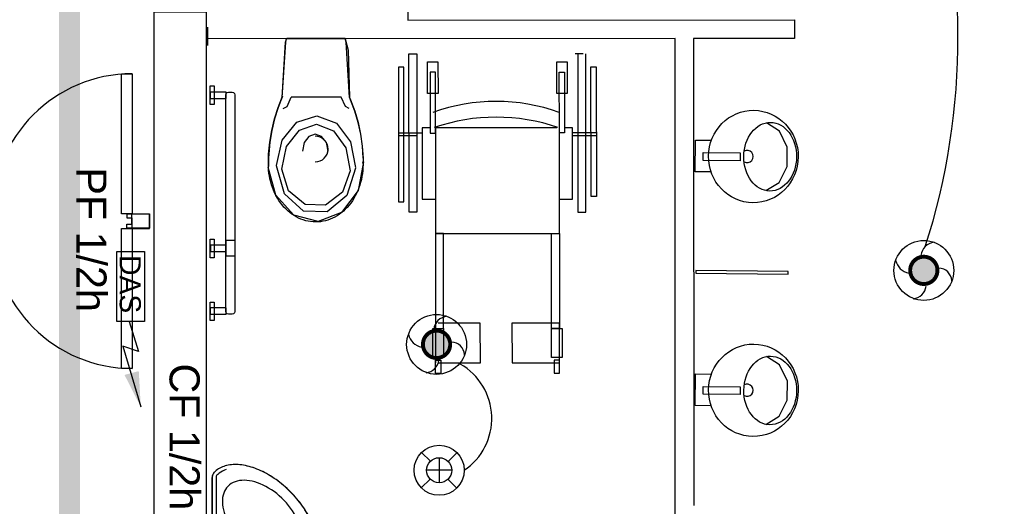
# Model space of a CAD drawing. Header units: millimetres. Extents: x -11.8 to 86.8, y 45.9 to 95.9.
# Tile 43 of 108: x 13.2 to 16.9, y 78.3 to 80.1. Entities that reach past the tile are written whole.
import ezdxf

# ---------------------------------------------------------------- set-up
doc = ezdxf.new("R2010")
doc.units = ezdxf.units.MM
doc.header["$MEASUREMENT"] = 0
doc.linetypes.add('PC_DASH_2', pattern=[0.125, 0.055556, -0.069444])
for name, color, linetype in [('Cfa', 1, 'Continuous'), ('CFO', 6, 'Continuous'), ('Structure etage', 7, 'Continuous')]:
    doc.layers.add(name, color=color, linetype=linetype)
doc.styles.get("Standard").update_dxf_attribs({"font": 'BKANT.TTF'})

# ---------------------------------------------------------------- blocks, each defined once
blk = doc.blocks.new('DAS')
for p, q in [((0.665, 0.117), (0.9469, 0.2064)), ((0.8969, 0.0579), (1.4727, 0.2282)), ((0.9469, 0.2064), (0.8969, 0.0579))]:
    blk.add_line(p, q)
blk.add_lwpolyline([(1.1517, 0.1419, 0.14, 0, 0), (1.4727, 0.2282, 0, 0, 0)], format="xyseb")
blk.add_lwpolyline([(0, 0.2649), (0.665, 0.2649), (0.665, 0), (0, 0)], close=True)
blk.add_text('DAS', height=0.2).set_placement((0.0354, 0.0286))
blk = doc.blocks.new('AP0')
for points, const_width in [([(0.175, -0.06, -1), (-0.148, 0.06, -1)], 0.0492), ([(-0.06, 0, 1), (0.087, 0, 1)], 0.147)]:
    blk.add_lwpolyline(points, format="xyb", close=True, dxfattribs=dict(const_width=const_width))
blk.add_circle((0.014, 0), 0.378)
for centre, radius, start, end in [((0.153, 0.184), 0.169, 92.8345, 178.447), ((-0.154, 0.151), 0.188, 186.2032, 263.9565), ((0.189, -0.152), 0.183, 5.8298, 82.3782), ((-0.155, -0.154), 0.206, 281.5712, 350.6383)]:
    blk.add_arc(centre, radius, start, end)
blk = doc.blocks.new('360E')
for p, q in [((-0.109, 0.111), (-0.218, 0.221)), ((0, 0.155), (0, -0.155)), ((0.221, 0.218), (0.111, 0.109)), ((-0.155, 0), (0.155, 0)), ((-0.111, -0.109), (-0.221, -0.218)), ((0.218, -0.221), (0.109, -0.111))]:
    blk.add_line(p, q)
for radius in [0.31, 0.155]:
    blk.add_circle((0, 0), radius)
blk = doc.blocks.new('PD_15627')
at = {"layer": 'Structure etage', "color": 0}
for points in [[(12.0374, -17.3408), (11.9974, -17.3408), (11.9974, -16.4108), (12.0374, -16.4108), (12.0374, -17.3408)], [(13.4574, -17.3408), (13.4174, -17.3408), (13.4174, -16.8108), (13.4574, -16.8108), (13.4574, -17.3408)], [(11.9284, -17.3408), (11.9284, -17.3958), (12.0148, -17.3958), (12.0148, -17.3808), (11.9963, -17.3808), (11.9963, -17.3408), (11.9284, -17.3408)], [(13.5236, -17.3408), (13.5236, -17.3958), (13.4377, -17.3958), (13.4377, -17.3808), (13.4561, -17.3808), (13.4561, -17.3408), (13.5236, -17.3408)]]:
    blk.add_lwpolyline(points, dxfattribs=at)
for centre, radius, start, end in [((11.9974, -17.3408), 0.93, 0, 90), ((13.4574, -17.3408), 0.53, 90, 180)]:
    blk.add_arc(centre, radius, start, end, dxfattribs=at)
blk = doc.blocks.new('PD_15628')
at = {"layer": 'Structure etage', "color": 0}
for points in [[(11.9284, -17.3968), (11.9284, -17.3418), (12.0148, -17.3418), (12.0148, -17.3568), (11.9963, -17.3568), (11.9963, -17.3968), (11.9284, -17.3968)], [(13.5236, -17.3968), (13.5236, -17.3418), (13.4377, -17.3418), (13.4377, -17.3568), (13.4561, -17.3568), (13.4561, -17.3968), (13.5236, -17.3968)], [(12.0374, -18.3268), (11.9974, -18.3268), (11.9974, -17.3968), (12.0374, -17.3968), (12.0374, -18.3268)], [(13.4574, -17.9268), (13.4174, -17.9268), (13.4174, -17.3968), (13.4574, -17.3968), (13.4574, -17.9268)]]:
    blk.add_lwpolyline(points, dxfattribs=at)
for centre, radius, start, end in [((11.9974, -17.3968), 0.93, 270, 0), ((13.4574, -17.3968), 0.53, 180, 270)]:
    blk.add_arc(centre, radius, start, end, dxfattribs=at)
blk = doc.blocks.new('PD_15682')
at = {"layer": 'Structure etage', "color": 0}
for points in [[(15.8594, -18.1384), (15.9101, -18.1079), (15.9405, -18.047), (15.9412, -17.9745), (15.9119, -17.913), (15.8617, -17.8816)], [(15.6523, -18.0681), (15.5917, -18.0675), (15.5928, -17.9475), (15.6534, -17.9481)], [(15.6222, -18.0245), (15.6224, -17.9945), (15.7624, -17.9958), (15.7621, -18.0258), (15.6222, -18.0245)]]:
    blk.add_lwpolyline(points, dxfattribs=at)
blk.add_arc((15.7888, -18.0093), 0.023, 239.8522, 119.0873, dxfattribs=at)
for centre, major_axis, ratio in [((15.8125, -18.0095), (0.0016, 0.175), 0.971429), ((15.8762, -18.0101), (0.0012, 0.13), 0.76923)]:
    blk.add_ellipse(centre, major_axis=major_axis, ratio=ratio, dxfattribs=at)
blk = doc.blocks.new('PD_15683')
at = {"layer": 'Structure etage', "color": 0}
for points in [[(15.8591, -17.2529), (15.9098, -17.2225), (15.9403, -17.1615), (15.941, -17.089), (15.9116, -17.0275), (15.8615, -16.9962)], [(15.652, -17.1826), (15.5915, -17.1821), (15.5926, -17.0621), (15.6532, -17.0626)], [(15.6219, -17.139), (15.6222, -17.109), (15.7622, -17.1103), (15.7619, -17.1403), (15.6219, -17.139)]]:
    blk.add_lwpolyline(points, dxfattribs=at)
blk.add_arc((15.7885, -17.1239), 0.023, 239.8522, 119.0873, dxfattribs=at)
for centre, major_axis, ratio in [((15.8123, -17.1241), (0.0016, 0.175), 0.971429), ((15.876, -17.1247), (0.0012, 0.13), 0.76923)]:
    blk.add_ellipse(centre, major_axis=major_axis, ratio=ratio, dxfattribs=at)
blk = doc.blocks.new('PD_15681')
at = {"layer": 'Structure etage', "color": 0}
blk.add_lwpolyline([(15.5938, -17.5662), (15.9438, -17.5694), (15.9438, -17.5694), (15.9439, -17.5594), (15.5939, -17.5562), (15.5938, -17.5662)], dxfattribs=at)
at = {"layer": 'Structure etage'}
for name in ['PD_15683', 'PD_15682']:
    blk.add_blockref(name, (0, 0), dxfattribs=at)
blk = doc.blocks.new('PD_15692')
at = {"layer": 'Structure etage', "color": 0}
for p, q in [((13.7606, -18.6901), (13.7605, -18.3401)), ((13.7755, -18.3401), (13.7756, -18.6451)), ((13.7606, -18.6901), (14.1106, -18.6901)), ((14.1106, -18.6751), (13.8056, -18.6751))]:
    blk.add_line(p, q, dxfattribs=at)
for points in [[(13.7687, -18.3195), (13.7655, -18.3236), (13.763, -18.3282), (13.7614, -18.3332), (13.7606, -18.3384), (13.7605, -18.3401)], [(14.131, -18.6826), (14.1347, -18.6788), (14.1381, -18.6747), (14.1413, -18.6704), (14.1442, -18.6659), (14.147, -18.6612), (14.1494, -18.6563), (14.1517, -18.6512), (14.1537, -18.6459), (14.1554, -18.6404), (14.1569, -18.6348), (14.1582, -18.629), (14.1592, -18.6231), (14.1599, -18.617), (14.1604, -18.6108), (14.1606, -18.6044), (14.1606, -18.598), (14.1603, -18.5913), (14.1598, -18.5846), (14.1589, -18.5778), (14.1579, -18.5709), (14.1566, -18.5639), (14.155, -18.5569), (14.1532, -18.5497), (14.1511, -18.5425), (14.1488, -18.5353), (14.1463, -18.528), (14.1435, -18.5207), (14.1405, -18.5134), (14.1372, -18.506), (14.1337, -18.4986), (14.13, -18.4913), (14.1261, -18.4839), (14.122, -18.4766), (14.1176, -18.4693), (14.113, -18.4621), (14.1083, -18.4549), (14.1033, -18.4477), (14.0982, -18.4406), (14.0929, -18.4336), (14.0874, -18.4267), (14.0817, -18.4199), (14.0759, -18.4131), (14.0699, -18.4065), (14.0638, -18.4), (14.0576, -18.3936), (14.0512, -18.3873), (14.0447, -18.3812), (14.038, -18.3752), (14.0313, -18.3694), (14.0244, -18.3638), (14.0175, -18.3583), (14.0105, -18.3529), (14.0034, -18.3478), (13.9963, -18.3429), (13.9891, -18.3381), (13.9818, -18.3336), (13.9745, -18.3292), (13.9672, -18.3251), (13.9598, -18.3211), (13.9525, -18.3174), (13.9451, -18.3139), (13.9378, -18.3107), (13.9304, -18.3077), (13.9231, -18.3049), (13.9158, -18.3023), (13.9086, -18.3), (13.9014, -18.298), (13.8943, -18.2962), (13.8872, -18.2946), (13.8802, -18.2933), (13.8733, -18.2922), (13.8665, -18.2914), (13.8598, -18.2909), (13.8532, -18.2906), (13.8467, -18.2906), (13.8403, -18.2908), (13.8341, -18.2913), (13.828, -18.292), (13.8221, -18.293), (13.8163, -18.2942), (13.8107, -18.2957), (13.8052, -18.2975), (13.8, -18.2995), (13.7949, -18.3017), (13.79, -18.3042), (13.7853, -18.307), (13.7808, -18.3099), (13.7765, -18.3131), (13.7724, -18.3165), (13.7685, -18.3202), (13.7692, -18.3195), (13.766, -18.3236), (13.7635, -18.3282), (13.7618, -18.3332), (13.7611, -18.3384), (13.761, -18.3401), (13.761, -18.6901), (14.111, -18.6901), (14.1163, -18.6897), (14.1213, -18.6883), (14.126, -18.6861), (14.1303, -18.6831), (14.1311, -18.6824)], [(14.1305, -18.6826), (14.1342, -18.6788), (14.1376, -18.6747), (14.1408, -18.6704), (14.1438, -18.6659), (14.1465, -18.6612), (14.149, -18.6563), (14.1512, -18.6512), (14.1532, -18.6459), (14.155, -18.6404), (14.1565, -18.6348), (14.1577, -18.629), (14.1587, -18.6231), (14.1594, -18.617), (14.1599, -18.6108), (14.1601, -18.6044), (14.1601, -18.598), (14.1598, -18.5913), (14.1593, -18.5846), (14.1585, -18.5778), (14.1574, -18.5709), (14.1561, -18.5639), (14.1545, -18.5569), (14.1527, -18.5497), (14.1507, -18.5425), (14.1484, -18.5353), (14.1458, -18.528), (14.143, -18.5207), (14.14, -18.5134), (14.1367, -18.506), (14.1333, -18.4986), (14.1296, -18.4913), (14.1256, -18.4839), (14.1215, -18.4766), (14.1171, -18.4693), (14.1126, -18.4621), (14.1078, -18.4549), (14.1029, -18.4477), (14.0977, -18.4406), (14.0924, -18.4336), (14.0869, -18.4267), (14.0813, -18.4199), (14.0754, -18.4131), (14.0695, -18.4065), (14.0633, -18.4), (14.0571, -18.3936), (14.0507, -18.3873), (14.0442, -18.3812), (14.0376, -18.3752), (14.0308, -18.3694), (14.024, -18.3638), (14.017, -18.3583), (14.01, -18.3529), (14.003, -18.3478), (13.9958, -18.3429), (13.9886, -18.3381), (13.9813, -18.3336), (13.974, -18.3292), (13.9667, -18.3251), (13.9594, -18.3211), (13.952, -18.3174), (13.9447, -18.3139), (13.9373, -18.3107), (13.93, -18.3077), (13.9226, -18.3049), (13.9154, -18.3023), (13.9081, -18.3), (13.9009, -18.298), (13.8938, -18.2962), (13.8867, -18.2946), (13.8797, -18.2933), (13.8728, -18.2922), (13.866, -18.2914), (13.8593, -18.2909), (13.8527, -18.2906), (13.8462, -18.2906), (13.8399, -18.2908), (13.8336, -18.2913), (13.8275, -18.292), (13.8216, -18.293), (13.8158, -18.2942), (13.8102, -18.2957), (13.8048, -18.2975), (13.7995, -18.2995), (13.7944, -18.3017), (13.7895, -18.3042), (13.7848, -18.307), (13.7803, -18.3099), (13.776, -18.3131), (13.7719, -18.3165), (13.768, -18.3202)], [(13.8143, -18.3099), (13.807, -18.3124), (13.8001, -18.3155), (13.7936, -18.319), (13.7876, -18.3231), (13.782, -18.3277), (13.7786, -18.3308)], [(14.0783, -18.63), (14.0836, -18.6242), (14.0881, -18.6177), (14.092, -18.6107), (14.0952, -18.6032), (14.0977, -18.5951), (14.0995, -18.5866), (14.1005, -18.5777), (14.1008, -18.5684), (14.1004, -18.5588), (14.0992, -18.5489), (14.0973, -18.5388), (14.0947, -18.5285), (14.0914, -18.5181), (14.0874, -18.5075), (14.0827, -18.497), (14.0773, -18.4865), (14.0714, -18.476), (14.0648, -18.4657), (14.0577, -18.4555), (14.0501, -18.4456), (14.042, -18.4359), (14.0334, -18.4265), (14.0244, -18.4176), (14.015, -18.409), (14.0054, -18.4009), (13.9954, -18.3932), (13.9853, -18.3861), (13.9749, -18.3796), (13.9645, -18.3736), (13.9539, -18.3683), (13.9434, -18.3636), (13.9329, -18.3596), (13.9224, -18.3563), (13.9121, -18.3536), (13.902, -18.3517), (13.8921, -18.3506), (13.8825, -18.3501), (13.8732, -18.3505), (13.8643, -18.3515), (13.8558, -18.3533), (13.8477, -18.3558), (13.8402, -18.359), (13.8332, -18.3628), (13.8267, -18.3674), (13.8209, -18.3726)], [(13.8209, -18.3726), (13.8158, -18.3783), (13.8114, -18.3846), (13.8076, -18.3915), (13.8046, -18.3989), (13.8022, -18.4068), (13.8006, -18.4152), (13.7997, -18.424), (13.7995, -18.4331), (13.8001, -18.4426), (13.8013, -18.4524), (13.8034, -18.4624), (13.8061, -18.4726), (13.8095, -18.483), (13.8136, -18.4934), (13.8183, -18.5039), (13.8237, -18.5144), (13.8298, -18.5248), (13.8364, -18.5351), (13.8435, -18.5452), (13.8512, -18.5551), (13.8593, -18.5647), (13.8679, -18.5741), (13.8769, -18.5831), (13.8862, -18.5916), (13.8959, -18.5998), (13.9058, -18.6074), (13.9159, -18.6146), (13.9262, -18.6212), (13.9366, -18.6272), (13.9471, -18.6326), (13.9575, -18.6374), (13.968, -18.6415), (13.9783, -18.6449), (13.9885, -18.6476), (13.9986, -18.6496), (14.0083, -18.6509), (14.0178, -18.6514), (14.027, -18.6512), (14.0358, -18.6503), (14.0442, -18.6487), (14.0521, -18.6464), (14.0595, -18.6433), (14.0663, -18.6395), (14.0726, -18.6351), (14.0783, -18.63)], [(14.1199, -18.672), (14.1248, -18.6667), (14.1291, -18.6609), (14.133, -18.6547), (14.1364, -18.6481), (14.1393, -18.6411), (14.1406, -18.6371)], [(14.1106, -18.6901), (14.1158, -18.6897), (14.1208, -18.6883), (14.1256, -18.6861), (14.1299, -18.6831), (14.1306, -18.6824)]]:
    blk.add_lwpolyline(points, dxfattribs=at)
for centre, radius in [((13.9146, -18.5331), 0.0225), ((13.9146, -18.5331), 0.0125), ((13.8325, -18.6156), 0.0127)]:
    blk.add_circle(centre, radius, dxfattribs=at)
for centre, radius, start, end in [((13.7905, -18.3401), 0.015, 136.6215, 180.005), ((13.8056, -18.6451), 0.03, 180.0051, 270.0051), ((14.1106, -18.6601), 0.015, 270.0051, 311.9505)]:
    blk.add_arc(centre, radius, start, end, dxfattribs=at)
blk = doc.blocks.new('PD_15691')
at = {"layer": 'Structure etage', "color": 0}
blk.add_point((13.7606, -18.6901), dxfattribs=at)
at = {"layer": 'Structure etage'}
blk.add_blockref('PD_15692', (0, 0), dxfattribs=at)
blk = doc.blocks.new('PD_15693')
at = {"layer": 'Structure etage', "color": 0}
for p, q in [((14.5071, -17.3353), (14.5068, -16.7353)), ((14.5068, -16.7353), (14.5368, -16.7353)), ((14.5368, -16.7353), (14.5371, -17.3353)), ((15.1668, -16.735), (15.1368, -16.735)), ((15.1468, -16.735), (15.1471, -17.335)), ((15.1771, -17.335), (15.1768, -16.735)), ((14.4668, -16.7853), (14.4671, -17.2953)), ((14.4868, -16.7853), (14.4668, -16.7853)), ((14.4871, -17.2953), (14.4868, -16.7853)), ((14.5769, -16.8852), (14.5768, -16.7652)), ((14.5768, -16.7652), (14.6168, -16.7652)), ((14.6168, -16.7652), (14.6169, -16.8852)), ((15.0669, -16.885), (15.0668, -16.765)), ((15.0668, -16.765), (15.1068, -16.765)), ((15.1068, -16.765), (15.1069, -16.885)), ((15.1971, -17.2749), (15.1968, -16.7849)), ((15.1968, -16.7849), (15.2168, -16.7849)), ((15.2168, -16.7849), (15.2171, -17.2749)), ((14.6068, -16.8052), (14.5868, -16.8052)), ((14.5868, -16.8052), (14.5869, -17.0352)), ((14.6069, -17.0352), (14.6068, -16.8052)), ((15.0769, -17.035), (15.0768, -16.805)), ((15.0768, -16.805), (15.0968, -16.805)), ((15.0968, -16.805), (15.0969, -17.035)), ((14.6169, -16.8852), (14.5769, -16.8852)), ((15.1069, -16.885), (15.0669, -16.885)), ((14.5869, -17.0152), (14.5569, -17.0153)), ((14.5569, -17.0153), (14.5571, -17.2853)), ((15.0669, -17.015), (14.6069, -17.0152)), ((14.6069, -17.0152), (14.6071, -17.4152)), ((15.0771, -17.415), (15.0769, -17.015)), ((15.1269, -17.015), (15.0969, -17.015)), ((15.1271, -17.285), (15.1269, -17.015)), ((14.5569, -17.0353), (14.4669, -17.0353)), ((14.537, -17.0453), (14.467, -17.0453)), ((14.5869, -17.0352), (14.6069, -17.0352)), ((15.0969, -17.035), (15.0769, -17.035)), ((15.2169, -17.0349), (15.1269, -17.035)), ((15.127, -17.045), (15.217, -17.0449)), ((15.2171, -17.2749), (15.1971, -17.2749)), ((14.4671, -17.2953), (14.4871, -17.2953)), ((14.5571, -17.2853), (14.6071, -17.2852)), ((15.0771, -17.285), (15.1271, -17.285)), ((14.5371, -17.3353), (14.5071, -17.3353)), ((15.1471, -17.335), (15.1771, -17.335)), ((14.6071, -17.4152), (15.0771, -17.415)), ((14.6071, -17.4152), (14.6073, -17.7752)), ((14.6371, -17.4152), (14.6071, -17.4152)), ((14.6373, -17.7752), (14.6371, -17.4152)), ((15.0473, -17.775), (15.0471, -17.415)), ((15.0471, -17.415), (15.0771, -17.415)), ((15.0771, -17.415), (15.0773, -17.775)), ((14.6073, -17.7552), (14.6074, -17.9052)), ((14.7773, -17.7551), (14.6173, -17.7552)), ((14.7774, -17.9051), (14.7773, -17.7551)), ((15.0773, -17.755), (14.8973, -17.7551)), ((14.8973, -17.7551), (14.8974, -17.9051)), ((15.0774, -17.905), (15.0773, -17.755)), ((14.5974, -17.8852), (14.5973, -17.7752)), ((14.5973, -17.7752), (14.6373, -17.7752)), ((14.6073, -17.7752), (14.6373, -17.7752)), ((14.6373, -17.7752), (14.6374, -17.8852)), ((15.0773, -17.775), (15.0473, -17.775)), ((15.0474, -17.885), (15.0473, -17.775)), ((15.0473, -17.775), (15.0873, -17.775)), ((15.0873, -17.775), (15.0874, -17.885)), ((14.6374, -17.8852), (14.5974, -17.8852)), ((14.6074, -17.9452), (14.6074, -17.8952)), ((14.6074, -17.8952), (14.6274, -17.8952)), ((14.6174, -17.9052), (14.7774, -17.9051)), ((14.6274, -17.8952), (14.6274, -17.9452)), ((14.8974, -17.9051), (15.0774, -17.905)), ((15.0874, -17.885), (15.0474, -17.885)), ((15.0574, -17.895), (15.0574, -17.945)), ((15.0774, -17.895), (15.0574, -17.895)), ((15.0774, -17.945), (15.0774, -17.895)), ((14.6274, -17.9452), (14.6074, -17.9452)), ((15.0574, -17.945), (15.0774, -17.945))]:
    blk.add_line(p, q, dxfattribs=at)
for centre, radius, start, end in [((14.8372, -17.6151), 0.7, 70.0278, 110.0278), ((14.8373, -17.6951), 0.72, 71.0278, 109.0278)]:
    blk.add_arc(centre, radius, start, end, dxfattribs=at)
blk = doc.blocks.new('PD_15696')
at = {"layer": 'Structure etage', "color": 0}
for p, q in [((14.265, -16.6774), (14.0437, -16.6775)), ((14.2493, -16.8997), (14.0605, -16.8998)), ((14.3337, -17.1285), (14.3337, -17.1519)), ((13.9748, -17.1319), (13.9748, -17.1621))]:
    blk.add_line(p, q, dxfattribs=at)
for points in [[(14.2645, -16.6779), (14.2766, -16.7216), (14.2809, -16.8999), (14.2804, -16.898), (14.2853, -16.9096), (14.301, -16.9521), (14.3137, -16.9956), (14.3233, -17.0399), (14.3299, -17.0848), (14.3333, -17.13), (14.3332, -17.1285), (14.3332, -17.1519), (14.3325, -17.1438), (14.3327, -17.1545), (14.3324, -17.166), (14.3316, -17.1774), (14.3303, -17.1887), (14.3286, -17.1999), (14.3264, -17.2111), (14.3236, -17.222), (14.3205, -17.2328), (14.3169, -17.2433), (14.3128, -17.2536), (14.3083, -17.2636), (14.3033, -17.2734), (14.298, -17.2828), (14.2922, -17.2918), (14.2861, -17.3005), (14.2796, -17.3087), (14.2728, -17.3166), (14.2656, -17.324), (14.2581, -17.3309), (14.2504, -17.3373), (14.2424, -17.3432), (14.2341, -17.3487), (14.2256, -17.3535), (14.2169, -17.3579), (14.2081, -17.3616), (14.199, -17.3648), (14.1899, -17.3675), (14.1807, -17.3695), (14.1714, -17.3709), (14.162, -17.3718), (14.1526, -17.372), (14.1432, -17.3717), (14.1339, -17.3707), (14.1246, -17.3692), (14.1154, -17.3671), (14.1062, -17.3643), (14.0973, -17.3611), (14.0884, -17.3572), (14.0798, -17.3528), (14.0713, -17.3478), (14.0631, -17.3423), (14.0551, -17.3363), (14.0474, -17.3298), (14.04, -17.3228), (14.0328, -17.3153), (14.0261, -17.3074), (14.0196, -17.299), (14.0136, -17.2903), (14.0079, -17.2812), (14.0026, -17.2718), (13.9977, -17.262), (13.9933, -17.2519), (13.9893, -17.2416), (13.9857, -17.231), (13.9826, -17.2202), (13.98, -17.2092), (13.9778, -17.1981), (13.9762, -17.1868), (13.975, -17.1755), (13.9743, -17.1641), (13.9743, -17.1621), (13.9743, -17.1319), (13.9738, -17.1302), (13.9746, -17.115), (13.9791, -17.0698), (13.9866, -17.0251), (13.9973, -16.9811), (14.0109, -16.9379), (14.0275, -16.8957), (14.0262, -16.9001), (14.0391, -16.6913), (14.0424, -16.678), (14.0433, -16.6775), (14.2645, -16.6774)], [(14.0267, -16.9001), (14.0396, -16.6913), (14.0429, -16.678)], [(14.2811, -16.9001), (14.2682, -16.6913), (14.2649, -16.678)], [(14.028, -16.8957), (14.0114, -16.9379), (13.9977, -16.9811), (13.9871, -17.0251), (13.9795, -17.0698), (13.9751, -17.115), (13.9743, -17.1302)], [(14.0301, -16.9428), (14.0446, -16.9351), (14.0605, -16.8998)], [(14.2805, -16.9427), (14.2657, -16.935), (14.2493, -16.8997)], [(14.3338, -17.13), (14.3304, -17.0848), (14.3238, -17.0399), (14.3142, -16.9956), (14.3015, -16.9521), (14.2858, -16.9096), (14.2809, -16.898)], [(14.0048, -17.1578), (14.0263, -17.0626), (14.0821, -16.9939), (14.1573, -16.9701), (14.2318, -16.9976), (14.2855, -17.069), (14.3042, -17.1652), (14.3042, -17.1652)], [(14.0243, -17.1721), (14.0429, -17.0859), (14.0914, -17.0237), (14.1567, -17.0021), (14.2213, -17.027), (14.268, -17.0917), (14.2842, -17.1788), (14.2842, -17.1788)], [(14.2001, -17.1032), (14.2001, -17.1032), (14.1936, -17.0714), (14.1759, -17.048), (14.1516, -17.0395), (14.1274, -17.048), (14.1097, -17.0714), (14.1032, -17.1033)], [(14.3345, -17.1439), (14.3144, -17.2533), (14.2514, -17.336), (14.1622, -17.3699), (14.0709, -17.346), (14.0017, -17.2706), (13.9732, -17.164), (13.9732, -17.164)], [(14.3042, -17.1683), (14.2709, -17.2718), (14.1962, -17.3331), (14.1068, -17.3306), (14.0344, -17.2651), (14.0048, -17.1599)], [(14.2843, -17.1781), (14.2553, -17.2596), (14.1905, -17.308), (14.1128, -17.306), (14.0499, -17.2543), (14.0243, -17.1714)]]:
    blk.add_lwpolyline(points, dxfattribs=at)
blk.add_arc((14.1517, -17.096), 0.0484, 270.0278, 90.0278, dxfattribs=at)
for p in [(14.1544, -16.6775), (14.1546, -16.6771)]:
    blk.add_point(p, dxfattribs=at)
blk = doc.blocks.new('PD_15710')
at = {"layer": 'Structure etage', "color": 0}
for points in [[(13.7681, -16.8566), (13.7681, -16.9266), (13.7531, -16.9266), (13.7531, -16.8566), (13.7681, -16.8566)], [(13.7533, -16.8804), (13.7533, -16.9044), (13.8145, -16.9044), (13.8145, -16.8804), (13.7533, -16.8804)], [(13.8225, -16.8804), (13.8365, -16.8804), (13.8415, -16.8817), (13.8452, -16.8854), (13.8465, -16.8904), (13.8465, -17.7115), (13.8452, -17.7165), (13.8415, -17.7202), (13.8365, -17.7215), (13.8225, -17.7215), (13.8175, -17.7202), (13.8138, -17.7165), (13.8125, -17.7115), (13.8125, -16.8904), (13.8138, -16.8854), (13.8175, -16.8817), (13.8225, -16.8804)], [(13.7681, -17.4372), (13.7681, -17.5072), (13.7531, -17.5072), (13.7531, -17.4372), (13.7681, -17.4372)], [(13.7545, -17.4596), (13.7545, -17.4836), (13.8145, -17.4836), (13.8145, -17.4596), (13.7545, -17.4596)], [(13.8473, -17.4406), (13.8473, -17.5018), (13.8133, -17.5018), (13.8133, -17.4406), (13.8473, -17.4406)], [(13.7681, -17.6755), (13.7681, -17.7455), (13.7531, -17.7455), (13.7531, -17.6755), (13.7681, -17.6755)], [(13.7533, -17.6975), (13.7533, -17.7215), (13.8145, -17.7215), (13.8145, -17.6975), (13.7533, -17.6975)]]:
    blk.add_lwpolyline(points, dxfattribs=at)

msp = doc.modelspace()

# ---------------------------------------------------------------- linework, layer by layer
at = {"layer": 'CFO', "linetype": 'PC_DASH_2', "const_width": 0.08}
msp.add_lwpolyline([(44.0573, 82.4593), (13.3989, 82.4593), (13.3989, 74.8945)], dxfattribs=at)
at = {"layer": 'CFO'}
for centre, radius, start, end in [((14.1899, 80.0233), 2.5771, 342.1519, 18.2467), ((14.7633, 78.5828), 0.2366, 303.9131, 60.2908)]:
    msp.add_arc(centre, radius, start, end, dxfattribs=at)
at = {"layer": 'Structure etage', "color": 0}
for p, q in [((14.6804, 82.0032), (14.6814, 80.091)), ((13.9238, 79.9947), (13.9238, 80.0647)), ((14.6814, 80.0911), (16.1478, 80.0918)), ((16.1478, 80.0918), (16.1478, 80.0218)), ((15.6944, 80.0216), (13.9188, 80.0207)), ((15.6961, 76.5618), (15.6944, 80.0216)), ((16.1478, 80.0218), (15.7644, 80.0216)), ((15.7644, 80.0216), (15.7653, 78.2534))]:
    msp.add_line(p, q, dxfattribs=at)
msp.add_lwpolyline([(13.7188, 80.1216), (13.7188, 77.8093), (13.9188, 77.8093), (13.9188, 80.1216), (13.7188, 80.1216)], dxfattribs=at)

# ---------------------------------------------------------------- block references
at = {"layer": 'Cfa', "xscale": 0.3999999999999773, "yscale": 0.4000000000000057, "zscale": 0.4, "rotation": 270}
msp.add_blockref('DAS', (13.578, 79.2155), dxfattribs=at)
at = {"layer": 'CFO', "linetype": 'Continuous', "xscale": 0.3000000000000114, "yscale": 0.2999999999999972, "zscale": 0.3, "rotation": 270}
for p in [(16.6375, 79.1476), (14.7906, 78.8674)]:
    msp.add_blockref('AP0', p, dxfattribs=at)
at = {"layer": 'CFO', "xscale": 0.3061819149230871, "yscale": 0.3061819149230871, "zscale": 0.3061819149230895, "rotation": 270}
msp.add_blockref('360E', (14.8004, 78.3865), dxfattribs=at)
at = {"layer": 'Structure etage'}
for name in ['PD_15627', 'PD_15696', 'PD_15693', 'PD_15710', 'PD_15681', 'PD_15628', 'PD_15691']:
    msp.add_blockref(name, (0.1791, 96.6988), dxfattribs=at)

# ---------------------------------------------------------------- texts
at = {"layer": 'Structure etage', "color": 0, "char_height": 0.114102, "width": 0.564444, "attachment_point": 1, "rotation": 270}
for s, insert in [('{\\fArial|b0|i0|c0|p34;\\W0.98;PF 1/2h}', (13.5394, 79.5334)), ('{\\fArial|b0|i0|c0|p34;\\W0.98;CF 1/2h}', (13.8925, 78.7909))]:
    msp.add_mtext(s, dxfattribs=dict(at, insert=insert))

doc.saveas('drawing.dxf')
